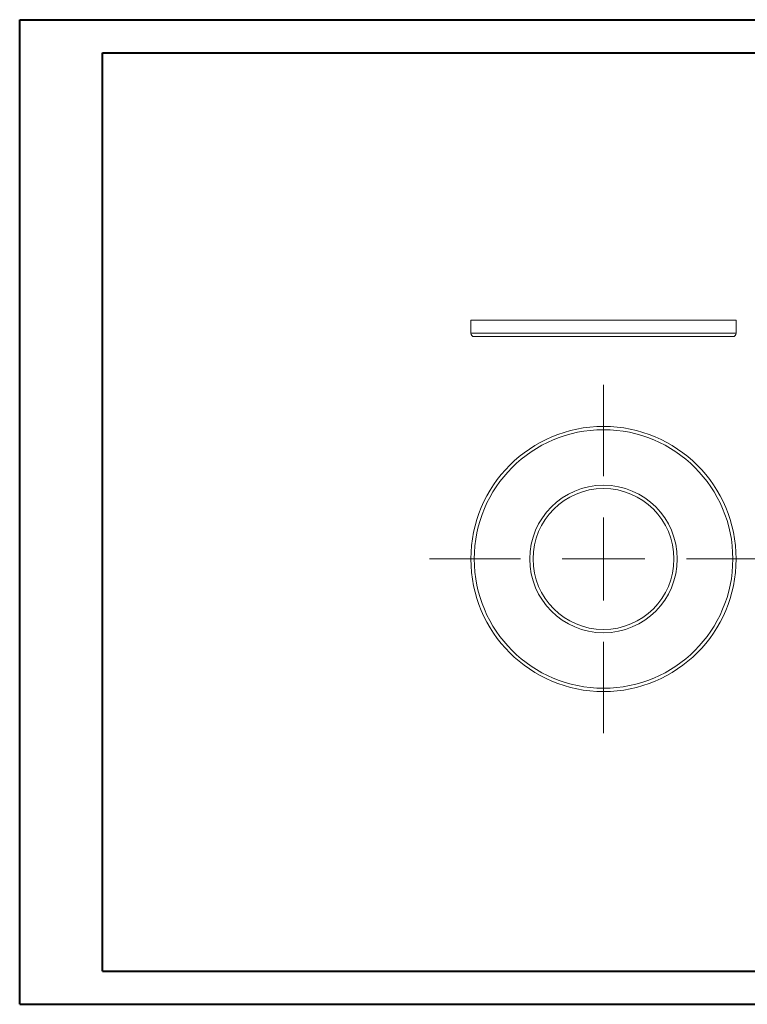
# Model space of a CAD drawing. Header units: millimetres. Extents: x 0 to 420, y 0 to 297.
# Tile 1 of 2: x 0 to 220, y 0 to 297. Entities that reach past the tile are written whole.
import ezdxf

# ---------------------------------------------------------------- set-up
doc = ezdxf.new("R2010")
doc.units = ezdxf.units.MM

# ---------------------------------------------------------------- blocks, each defined once
blk = doc.blocks.new('SW_CENTERMARKSYMBOL_0')
at = {"color": 0, "linetype": 'Continuous', "lineweight": 0}
for p, q in [((0, 25), (0, 52.5)), ((0, 0), (0, 12.5)), ((-25, 0), (-52.5, 0)), ((0, 0), (-12.5, 0)), ((0, 0), (0, -12.5)), ((0, 0), (12.5, 0)), ((25, 0), (52.5, 0)), ((0, -25), (0, -52.5))]:
    blk.add_line(p, q, dxfattribs=at)

msp = doc.modelspace()

# ---------------------------------------------------------------- linework, layer by layer
at = {"color": 7, "linetype": 'Continuous', "lineweight": 40}
for p, q in [((0.08, 0.21), (0.08, 297.21)), ((0.08, 297.21), (420.08, 297.21)), ((25.08, 10.21), (25.08, 287.21)), ((25.08, 287.21), (410.08, 287.21)), ((25.08, 10.21), (410.08, 10.21)), ((0.08, 0.21), (420.08, 0.21))]:
    msp.add_line(p, q, dxfattribs=at)
at = {"color": 7, "linetype": 'Continuous', "lineweight": 15}
for p, q in [((136.15, 206.62), (136.15, 202.62)), ((216.15, 206.62), (136.15, 206.62)), ((216.15, 202.62), (216.15, 206.62)), ((215.15, 201.62), (137.15, 201.62))]:
    msp.add_line(p, q, dxfattribs=at)
at = {"color": 8, "linetype": 'Continuous', "lineweight": 15}
msp.add_line((136.15, 202.62), (216.15, 202.62), dxfattribs=at)
at = {"color": 7, "linetype": 'Continuous', "lineweight": 15}
for radius in [40, 39, 22.25, 21.25]:
    msp.add_circle((176.15, 134.54), radius, dxfattribs=at)
for centre, start, end in [((137.15, 202.62), 180, 270), ((215.15, 202.62), 270, 0)]:
    msp.add_arc(centre, 1, start, end, dxfattribs=at)

# ---------------------------------------------------------------- block references
at = {"color": 7, "linetype": 'Continuous', "lineweight": 0}
msp.add_blockref('SW_CENTERMARKSYMBOL_0', (176.15, 134.54), dxfattribs=at)

doc.saveas('drawing.dxf')
